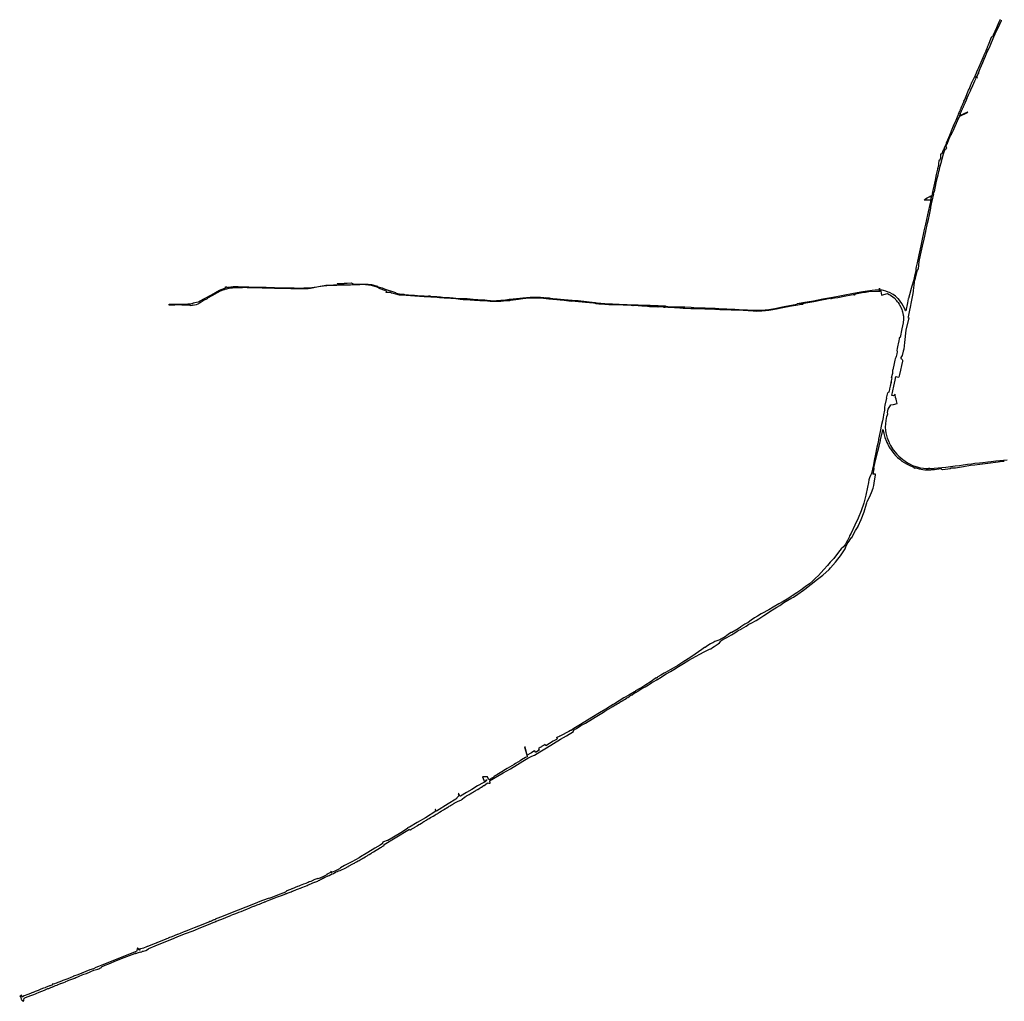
# Model space of a CAD drawing. Header units: metres. Extents: x 3425383 to 3447835, y 5432667 to 5444608.
# Tile 1 of 2: x 3425383 to 3437358, y 5432667 to 5444608. Entities that reach past the tile are written whole.
import ezdxf

# ---------------------------------------------------------------- set-up
doc = ezdxf.new("R2010")
doc.units = ezdxf.units.M
doc.layers.add('DB Grenze', color=3, linetype='Continuous')

msp = doc.modelspace()

# ---------------------------------------------------------------- linework, layer by layer
at = {"layer": 'DB Grenze'}
for p, q in [((3437262, 5444509), (3437241, 5444463)), ((3437247, 5444434), (3437283, 5444510)), ((3437293, 5444578), (3437262, 5444509)), ((3437283, 5444510), (3437323, 5444599)), ((3437306, 5444608), (3437293, 5444578)), ((3437323, 5444599), (3437323, 5444600)), ((3437199, 5444389), (3437163, 5444299)), ((3437184, 5444290), (3437232, 5444400)), ((3437205, 5444401), (3437199, 5444389)), ((3437213, 5444401), (3437205, 5444401)), ((3437227, 5444433), (3437213, 5444401)), ((3437241, 5444463), (3437227, 5444433)), ((3437232, 5444400), (3437247, 5444434)), ((3437143, 5444198), (3437184, 5444290)), ((3437155, 5444280), (3437144, 5444255)), ((3437163, 5444299), (3437155, 5444280)), ((3437108, 5444170), (3437096, 5444142)), ((3437110, 5444175), (3437108, 5444170)), ((3437124, 5444207), (3437110, 5444175)), ((3437112, 5444126), (3437127, 5444162)), ((3437127, 5444214), (3437124, 5444207)), ((3437135, 5444233), (3437127, 5444214)), ((3437127, 5444162), (3437143, 5444198)), ((3437144, 5444255), (3437135, 5444233)), ((3437044, 5444023), (3437036, 5444006)), ((3437071, 5444085), (3437044, 5444023)), ((3437064, 5444015), (3437095, 5444086)), ((3437084, 5444116), (3437071, 5444085)), ((3437096, 5444142), (3437084, 5444116)), ((3437095, 5444086), (3437112, 5444126)), ((3436998, 5443922), (3436960, 5443838)), ((3437005, 5443930), (3436998, 5443922)), ((3437015, 5443957), (3437005, 5443930)), ((3437012, 5443902), (3437023, 5443922)), ((3437020, 5443968), (3437015, 5443957)), ((3437036, 5444006), (3437020, 5443968)), ((3437023, 5443922), (3437024, 5443913)), ((3437024, 5443913), (3437026, 5443897)), ((3437026, 5443897), (3437028, 5443919)), ((3437028, 5443919), (3437040, 5443947)), ((3437038, 5443955), (3437050, 5443982)), ((3437048, 5443962), (3437038, 5443955)), ((3437040, 5443947), (3437042, 5443954)), ((3437042, 5443954), (3437048, 5443957)), ((3437048, 5443957), (3437048, 5443962)), ((3437050, 5443982), (3437064, 5444015)), ((3436931, 5443764), (3436947, 5443804)), ((3436947, 5443804), (3436952, 5443816)), ((3436951, 5443755), (3436974, 5443808)), ((3436952, 5443816), (3436957, 5443830)), ((3436957, 5443830), (3436960, 5443838)), ((3436960, 5443774), (3436974, 5443808)), ((3436974, 5443808), (3436998, 5443864)), ((3436998, 5443864), (3437011, 5443888)), ((3437009, 5443898), (3437011, 5443900)), ((3437011, 5443888), (3437009, 5443898)), ((3437011, 5443900), (3437012, 5443902)), ((3436885, 5443657), (3436924, 5443749)), ((3436904, 5443649), (3436924, 5443693)), ((3436924, 5443749), (3436931, 5443764)), ((3436924, 5443693), (3436945, 5443741)), ((3436945, 5443741), (3436951, 5443755)), ((3436839, 5443553), (3436835, 5443543)), ((3436843, 5443561), (3436839, 5443553)), ((3436845, 5443566), (3436843, 5443561)), ((3436846, 5443568), (3436845, 5443566)), ((3436848, 5443573), (3436846, 5443568)), ((3436851, 5443579), (3436848, 5443573)), ((3436854, 5443586), (3436851, 5443579)), ((3436858, 5443597), (3436854, 5443586)), ((3436856, 5443541), (3436860, 5443551)), ((3436861, 5443602), (3436858, 5443597)), ((3436860, 5443551), (3436863, 5443557)), ((3436863, 5443608), (3436861, 5443602)), ((3436864, 5443611), (3436863, 5443608)), ((3436863, 5443557), (3436865, 5443561)), ((3436867, 5443616), (3436864, 5443611)), ((3436865, 5443561), (3436869, 5443569)), ((3436867, 5443616), (3436872, 5443627)), ((3436869, 5443569), (3436872, 5443576)), ((3436872, 5443627), (3436885, 5443657)), ((3436872, 5443576), (3436874, 5443582)), ((3436874, 5443582), (3436877, 5443588)), ((3436877, 5443588), (3436880, 5443593)), ((3436880, 5443593), (3436881, 5443596)), ((3436881, 5443596), (3436884, 5443604)), ((3436884, 5443604), (3436886, 5443608)), ((3436904, 5443649), (3436886, 5443608)), ((3436791, 5443441), (3436767, 5443382)), ((3436792, 5443444), (3436791, 5443441)), ((3436798, 5443458), (3436792, 5443444)), ((3436804, 5443469), (3436798, 5443458)), ((3436805, 5443474), (3436804, 5443469)), ((3436810, 5443485), (3436805, 5443474)), ((3436807, 5443418), (3436810, 5443424)), ((3436813, 5443490), (3436810, 5443485)), ((3436810, 5443424), (3436811, 5443426)), ((3436910, 5443483), (3436811, 5443437)), ((3436811, 5443437), (3436823, 5443462)), ((3436811, 5443426), (3436817, 5443435)), ((3436815, 5443495), (3436813, 5443490)), ((3436822, 5443514), (3436815, 5443495)), ((3436817, 5443435), (3436912, 5443479)), ((3436824, 5443518), (3436822, 5443514)), ((3436823, 5443462), (3436825, 5443466)), ((3436828, 5443526), (3436824, 5443518)), ((3436825, 5443466), (3436826, 5443469)), ((3436826, 5443469), (3436831, 5443480)), ((3436831, 5443532), (3436828, 5443526)), ((3436835, 5443543), (3436831, 5443532)), ((3436831, 5443480), (3436833, 5443485)), ((3436833, 5443485), (3436837, 5443496)), ((3436837, 5443496), (3436839, 5443500)), ((3436839, 5443500), (3436841, 5443505)), ((3436841, 5443505), (3436848, 5443522)), ((3436848, 5443522), (3436851, 5443527)), ((3436851, 5443527), (3436853, 5443534)), ((3436853, 5443534), (3436856, 5443541)), ((3436912, 5443484), (3436910, 5443483)), ((3436916, 5443481), (3436912, 5443484)), ((3436912, 5443479), (3436916, 5443481)), ((3436737, 5443312), (3436728, 5443291)), ((3436767, 5443382), (3436737, 5443312)), ((3436756, 5443305), (3436758, 5443308)), ((3436756, 5443303), (3436756, 5443305)), ((3436758, 5443308), (3436762, 5443306)), ((3436760, 5443313), (3436768, 5443331)), ((3436762, 5443306), (3436760, 5443313)), ((3436768, 5443331), (3436771, 5443338)), ((3436771, 5443338), (3436775, 5443347)), ((3436775, 5443347), (3436779, 5443355)), ((3436779, 5443355), (3436782, 5443363)), ((3436782, 5443363), (3436785, 5443369)), ((3436785, 5443369), (3436786, 5443371)), ((3436786, 5443371), (3436791, 5443373)), ((3436790, 5443380), (3436794, 5443389)), ((3436791, 5443373), (3436790, 5443380)), ((3436794, 5443389), (3436800, 5443401)), ((3436800, 5443401), (3436802, 5443405)), ((3436802, 5443405), (3436807, 5443417)), ((3436807, 5443417), (3436807, 5443418)), ((3436690, 5443198), (3436666, 5443142)), ((3436728, 5443291), (3436690, 5443198)), ((3436697, 5443179), (3436700, 5443186)), ((3436700, 5443186), (3436702, 5443193)), ((3436702, 5443193), (3436707, 5443204)), ((3436707, 5443204), (3436710, 5443210)), ((3436710, 5443210), (3436711, 5443205)), ((3436711, 5443205), (3436734, 5443256)), ((3436734, 5443256), (3436738, 5443265)), ((3436738, 5443265), (3436742, 5443273)), ((3436742, 5443273), (3436746, 5443282)), ((3436746, 5443282), (3436750, 5443291)), ((3436750, 5443291), (3436756, 5443303)), ((3436645, 5443090), (3436634, 5443064)), ((3436651, 5443106), (3436645, 5443090)), ((3436666, 5443142), (3436651, 5443106)), ((3436651, 5443067), (3436656, 5443082)), ((3436659, 5443040), (3436651, 5443067)), ((3436656, 5443082), (3436662, 5443098)), ((3436666, 5443108), (3436662, 5443100)), ((3436662, 5443100), (3436662, 5443098)), ((3436666, 5443108), (3436678, 5443137)), ((3436678, 5443137), (3436693, 5443171)), ((3436693, 5443171), (3436695, 5443176)), ((3436695, 5443176), (3436697, 5443179)), ((3436583, 5442973), (3436580, 5442925)), ((3436598, 5442974), (3436583, 5442973)), ((3436612, 5443011), (3436598, 5442974)), ((3436603, 5442917), (3436620, 5442977)), ((3436618, 5443025), (3436612, 5443012)), ((3436612, 5443012), (3436612, 5443011)), ((3436634, 5443064), (3436618, 5443025)), ((3436620, 5442977), (3436624, 5442990)), ((3436624, 5442990), (3436635, 5443020)), ((3436635, 5443020), (3436639, 5443033)), ((3436639, 5443033), (3436647, 5443036)), ((3436647, 5443036), (3436659, 5443040)), ((3436556, 5442834), (3436545, 5442793)), ((3436559, 5442861), (3436556, 5442834)), ((3436563, 5442888), (3436559, 5442861)), ((3436565, 5442898), (3436563, 5442888)), ((3436574, 5442900), (3436565, 5442898)), ((3436571, 5442798), (3436596, 5442893)), ((3436578, 5442914), (3436574, 5442900)), ((3436580, 5442919), (3436578, 5442914)), ((3436580, 5442925), (3436580, 5442919)), ((3436595, 5442893), (3436599, 5442907)), ((3436596, 5442893), (3436595, 5442893)), ((3436599, 5442907), (3436600, 5442907)), ((3436600, 5442907), (3436603, 5442917)), ((3436530, 5442724), (3436515, 5442657)), ((3436544, 5442790), (3436530, 5442724)), ((3436545, 5442793), (3436544, 5442790)), ((3436547, 5442691), (3436553, 5442719)), ((3436553, 5442719), (3436562, 5442761)), ((3436562, 5442761), (3436568, 5442786)), ((3436568, 5442786), (3436571, 5442798)), ((3436507, 5442618), (3436489, 5442528)), ((3436511, 5442639), (3436507, 5442618)), ((3436507, 5442512), (3436531, 5442622)), ((3436515, 5442657), (3436511, 5442639)), ((3436531, 5442622), (3436535, 5442638)), ((3436535, 5442638), (3436547, 5442691)), ((3436475, 5442472), (3436470, 5442444)), ((3436479, 5442471), (3436475, 5442472)), ((3436483, 5442475), (3436479, 5442471)), ((3436489, 5442528), (3436481, 5442495)), ((3436481, 5442495), (3436487, 5442494)), ((3436487, 5442494), (3436483, 5442475)), ((3436490, 5442438), (3436500, 5442484)), ((3436496, 5442489), (3436500, 5442509)), ((3436500, 5442484), (3436496, 5442489)), ((3436500, 5442509), (3436507, 5442512)), ((3436383, 5442412), (3436387, 5442418)), ((3436460, 5442412), (3436383, 5442412)), ((3436387, 5442418), (3436400, 5442428)), ((3436400, 5442428), (3436419, 5442440)), ((3436419, 5442440), (3436445, 5442454)), ((3436452, 5442358), (3436444, 5442323)), ((3436445, 5442454), (3436465, 5442463)), ((3436455, 5442371), (3436452, 5442358)), ((3436470, 5442444), (3436455, 5442371)), ((3436469, 5442460), (3436460, 5442412)), ((3436465, 5442463), (3436469, 5442460)), ((3436466, 5442329), (3436474, 5442368)), ((3436474, 5442368), (3436490, 5442438)), ((3436422, 5442232), (3436399, 5442122)), ((3436440, 5442308), (3436422, 5442232)), ((3436434, 5442178), (3436448, 5442233)), ((3436444, 5442323), (3436440, 5442308)), ((3436448, 5442233), (3436464, 5442316)), ((3436464, 5442316), (3436466, 5442329)), ((3436399, 5442122), (3436391, 5442086)), ((3436404, 5442036), (3436424, 5442133)), ((3436424, 5442133), (3436434, 5442178)), ((3436371, 5441994), (3436363, 5441958)), ((3436380, 5442037), (3436371, 5441994)), ((3436381, 5442040), (3436380, 5442037)), ((3436391, 5442086), (3436381, 5442040)), ((3436383, 5441939), (3436403, 5442032)), ((3436403, 5442032), (3436404, 5442036)), ((3436354, 5441919), (3436341, 5441857)), ((3436363, 5441958), (3436354, 5441919)), ((3436364, 5441851), (3436383, 5441939)), ((3436320, 5441748), (3436316, 5441727)), ((3436341, 5441857), (3436320, 5441748)), ((3436337, 5441744), (3436364, 5441851)), ((3436299, 5441650), (3436287, 5441602)), ((3436316, 5441727), (3436299, 5441650)), ((3436314, 5441577), (3436321, 5441666)), ((3436321, 5441666), (3436337, 5441744)), ((3436281, 5441558), (3436266, 5441489)), ((3436277, 5441463), (3436300, 5441560)), ((3436287, 5441602), (3436280, 5441580)), ((3436280, 5441580), (3436282, 5441562)), ((3436282, 5441562), (3436281, 5441558)), ((3436300, 5441560), (3436314, 5441577)), ((3436253, 5441432), (3436238, 5441379)), ((3436262, 5441409), (3436251, 5441315)), ((3436266, 5441489), (3436253, 5441432)), ((3436262, 5441409), (3436275, 5441451)), ((3436275, 5441451), (3436277, 5441463)), ((3436222, 5441322), (3436205, 5441261)), ((3436229, 5441348), (3436222, 5441325)), ((3436222, 5441325), (3436222, 5441322)), ((3436230, 5441352), (3436229, 5441348)), ((3436234, 5441366), (3436230, 5441352)), ((3436238, 5441379), (3436234, 5441366)), ((3436249, 5441302), (3436242, 5441256)), ((3436251, 5441315), (3436249, 5441302)), ((3436058, 5441177), (3436050, 5441187)), ((3436064, 5441216), (3436058, 5441222)), ((3436058, 5441177), (3436067, 5441167)), ((3436070, 5441211), (3436064, 5441216)), ((3436067, 5441167), (3436080, 5441146)), ((3436093, 5441184), (3436070, 5441211)), ((3436112, 5441155), (3436093, 5441184)), ((3436129, 5441126), (3436112, 5441155)), ((3436182, 5441165), (3436159, 5441068)), ((3436190, 5441211), (3436182, 5441165)), ((3436192, 5441215), (3436190, 5441211)), ((3436205, 5441261), (3436192, 5441215)), ((3436221, 5441157), (3436215, 5441130)), ((3436242, 5441256), (3436221, 5441157)), ((3436080, 5441146), (3436085, 5441139)), ((3436085, 5441139), (3436100, 5441111)), ((3436100, 5441111), (3436103, 5441104)), ((3436103, 5441104), (3436104, 5441101)), ((3436104, 5441101), (3436112, 5441082)), ((3436112, 5441082), (3436117, 5441064)), ((3436117, 5441064), (3436120, 5441052)), ((3436120, 5441052), (3436129, 5441013)), ((3436142, 5441100), (3436129, 5441126)), ((3436156, 5441068), (3436142, 5441100)), ((3436159, 5441068), (3436156, 5441068)), ((3436201, 5441053), (3436188, 5440993)), ((3436215, 5441130), (3436201, 5441053)), ((3436128, 5440922), (3436112, 5440846)), ((3436131, 5440965), (3436128, 5440922)), ((3436129, 5441013), (3436131, 5441001)), ((3436131, 5441001), (3436132, 5440992)), ((3436132, 5440992), (3436131, 5440965)), ((3436195, 5440982), (3436160, 5440830)), ((3436188, 5440993), (3436186, 5440985)), ((3436186, 5440985), (3436195, 5440982)), ((3436112, 5440846), (3436090, 5440742)), ((3436160, 5440830), (3436144, 5440681)), ((3436071, 5440684), (3436067, 5440666)), ((3436073, 5440692), (3436071, 5440684)), ((3436075, 5440704), (3436073, 5440692)), ((3436079, 5440721), (3436075, 5440704)), ((3436081, 5440732), (3436079, 5440721)), ((3436085, 5440740), (3436081, 5440732)), ((3436090, 5440742), (3436085, 5440740)), ((3436144, 5440681), (3436136, 5440600)), ((3436056, 5440609), (3436050, 5440582)), ((3436050, 5440582), (3436054, 5440577)), ((3436055, 5440568), (3436050, 5440542)), ((3436054, 5440577), (3436055, 5440568)), ((3436059, 5440627), (3436056, 5440609)), ((3436064, 5440648), (3436059, 5440627)), ((3436067, 5440666), (3436064, 5440648)), ((3436126, 5440575), (3436116, 5440524)), ((3436136, 5440600), (3436126, 5440575)), ((3436026, 5440466), (3436017, 5440427)), ((3436032, 5440483), (3436026, 5440466)), ((3436040, 5440500), (3436032, 5440483)), ((3436043, 5440511), (3436040, 5440500)), ((3436050, 5440542), (3436043, 5440511)), ((3436108, 5440510), (3436098, 5440498)), ((3436098, 5440498), (3436098, 5440487)), ((3436098, 5440487), (3436108, 5440482)), ((3436116, 5440524), (3436108, 5440510)), ((3436108, 5440482), (3436116, 5440475)), ((3436120, 5440454), (3436109, 5440401)), ((3436116, 5440475), (3436121, 5440465)), ((3436121, 5440465), (3436120, 5440454)), ((3436001, 5440306), (3436002, 5440317)), ((3436017, 5440427), (3436002, 5440350)), ((3436002, 5440317), (3436002, 5440350)), ((3436096, 5440344), (3436083, 5440291)), ((3436109, 5440401), (3436096, 5440344)), ((3435980, 5440196), (3435981, 5440201)), ((3435981, 5440201), (3435983, 5440200)), ((3435983, 5440200), (3435985, 5440209)), ((3435985, 5440209), (3435990, 5440233)), ((3435987, 5440254), (3436001, 5440306)), ((3435994, 5440252), (3435987, 5440254)), ((3435990, 5440233), (3435994, 5440252)), ((3436014, 5440151), (3436030, 5440223)), ((3436030, 5440224), (3436039, 5440266)), ((3436039, 5440266), (3436050, 5440263)), ((3436050, 5440263), (3436077, 5440258)), ((3436083, 5440291), (3436077, 5440258)), ((3435989, 5440036), (3436014, 5440151)), ((3435925, 5440004), (3435905, 5439918)), ((3435925, 5440004), (3435942, 5440070)), ((3435994, 5440035), (3435989, 5440036)), ((3436011, 5440032), (3435994, 5440035)), ((3436015, 5440037), (3436011, 5440032)), ((3436031, 5440052), (3436015, 5440037)), ((3436031, 5440036), (3436031, 5440052)), ((3436033, 5440021), (3436031, 5440036)), ((3436036, 5440011), (3436033, 5440021)), ((3436041, 5439993), (3436036, 5440011)), ((3436045, 5439973), (3436041, 5439993)), ((3436050, 5439953), (3436045, 5439973)), ((3436054, 5439939), (3436050, 5439953)), ((3435899, 5439859), (3435890, 5439802)), ((3435902, 5439893), (3435899, 5439859)), ((3435905, 5439918), (3435902, 5439893)), ((3435939, 5439830), (3435947, 5439868)), ((3435947, 5439868), (3435978, 5439921)), ((3435978, 5439921), (3436011, 5439927)), ((3436011, 5439927), (3436054, 5439939)), ((3435875, 5439727), (3435865, 5439683)), ((3435884, 5439768), (3435875, 5439727)), ((3435890, 5439802), (3435884, 5439768)), ((3435916, 5439690), (3435922, 5439730)), ((3435922, 5439730), (3435931, 5439779)), ((3435931, 5439779), (3435937, 5439799)), ((3435937, 5439799), (3435940, 5439813)), ((3435940, 5439813), (3435939, 5439830)), ((3435847, 5439597), (3435829, 5439505)), ((3435865, 5439683), (3435847, 5439597)), ((3435852, 5439495), (3435876, 5439597)), ((3435876, 5439597), (3435882, 5439622)), ((3435882, 5439622), (3435891, 5439582)), ((3435912, 5439649), (3435916, 5439690)), ((3435916, 5439612), (3435912, 5439649)), ((3435921, 5439580), (3435916, 5439612)), ((3435826, 5439491), (3435818, 5439452)), ((3435829, 5439505), (3435826, 5439491)), ((3435835, 5439418), (3435851, 5439490)), ((3435851, 5439490), (3435852, 5439495)), ((3435891, 5439582), (3435892, 5439574)), ((3435892, 5439574), (3435906, 5439527)), ((3435906, 5439527), (3435924, 5439478)), ((3435928, 5439548), (3435921, 5439580)), ((3435924, 5439478), (3435929, 5439465)), ((3435937, 5439516), (3435928, 5439548)), ((3435952, 5439477), (3435937, 5439516)), ((3435952, 5439477), (3435953, 5439475)), ((3435953, 5439475), (3435958, 5439462)), ((3435809, 5439407), (3435791, 5439321)), ((3435805, 5439292), (3435821, 5439357)), ((3435818, 5439452), (3435809, 5439407)), ((3435821, 5439357), (3435835, 5439418)), ((3435929, 5439465), (3435940, 5439444)), ((3435940, 5439444), (3435944, 5439436)), ((3435944, 5439436), (3435959, 5439408)), ((3435958, 5439462), (3435975, 5439427)), ((3435959, 5439408), (3435967, 5439395)), ((3435967, 5439395), (3435973, 5439386)), ((3435973, 5439386), (3435989, 5439363)), ((3435975, 5439427), (3435987, 5439407)), ((3435987, 5439407), (3436007, 5439377)), ((3435989, 5439363), (3436013, 5439332)), ((3436007, 5439377), (3436030, 5439346)), ((3435775, 5439246), (3435765, 5439193)), ((3435791, 5439321), (3435775, 5439246)), ((3435785, 5439207), (3435805, 5439292)), ((3436013, 5439332), (3436036, 5439307)), ((3436030, 5439346), (3436051, 5439321)), ((3436036, 5439307), (3436060, 5439282)), ((3436051, 5439321), (3436074, 5439298)), ((3436060, 5439282), (3436086, 5439260)), ((3436074, 5439298), (3436099, 5439276)), ((3436086, 5439260), (3436112, 5439239)), ((3436099, 5439276), (3436124, 5439256)), ((3436112, 5439239), (3436140, 5439220)), ((3436124, 5439256), (3436151, 5439237)), ((3436151, 5439237), (3436179, 5439219)), ((3437156, 5439229), (3437197, 5439235)), ((3437197, 5439235), (3437256, 5439240)), ((3437256, 5439240), (3437305, 5439244)), ((3437305, 5439244), (3437316, 5439245)), ((3437358, 5439235), (3437307, 5439229)), ((3437316, 5439245), (3437348, 5439249)), ((3437348, 5439249), (3437354, 5439249)), ((3437354, 5439249), (3437393, 5439255)), ((3435751, 5439124), (3435742, 5439086)), ((3435753, 5439132), (3435751, 5439124)), ((3435756, 5439145), (3435753, 5439132)), ((3435756, 5439144), (3435753, 5439132)), ((3435765, 5439193), (3435756, 5439145)), ((3435770, 5439142), (3435758, 5439080)), ((3435772, 5439151), (3435770, 5439142)), ((3435772, 5439151), (3435785, 5439207)), ((3436140, 5439220), (3436170, 5439203)), ((3436170, 5439203), (3436207, 5439185)), ((3436179, 5439219), (3436214, 5439200)), ((3436207, 5439185), (3436247, 5439168)), ((3436214, 5439200), (3436243, 5439185)), ((3436243, 5439185), (3436254, 5439181)), ((3436247, 5439168), (3436259, 5439164)), ((3436254, 5439181), (3436296, 5439167)), ((3436259, 5439164), (3436262, 5439153)), ((3436262, 5439153), (3436271, 5439157)), ((3436271, 5439157), (3436284, 5439155)), ((3436284, 5439155), (3436323, 5439145)), ((3436296, 5439167), (3436336, 5439157)), ((3436323, 5439145), (3436367, 5439135)), ((3436336, 5439157), (3436376, 5439152)), ((3436367, 5439135), (3436391, 5439133)), ((3436376, 5439152), (3436407, 5439150)), ((3436391, 5439133), (3436423, 5439131)), ((3436407, 5439150), (3436437, 5439149)), ((3436423, 5439131), (3436433, 5439130)), ((3436433, 5439130), (3436463, 5439130)), ((3436433, 5439130), (3436433, 5439130)), ((3436453, 5439149), (3436437, 5439149)), ((3436437, 5439149), (3436437, 5439149)), ((3436453, 5439149), (3436503, 5439152)), ((3436509, 5439133), (3436463, 5439130)), ((3436503, 5439152), (3436552, 5439158)), ((3436563, 5439139), (3436509, 5439133)), ((3436552, 5439158), (3436599, 5439162)), ((3436588, 5439142), (3436563, 5439139)), ((3436598, 5439135), (3436588, 5439142)), ((3436606, 5439133), (3436598, 5439135)), ((3436599, 5439162), (3436646, 5439166)), ((3436671, 5439141), (3436606, 5439133)), ((3436646, 5439166), (3436703, 5439172)), ((3436700, 5439146), (3436671, 5439141)), ((3436710, 5439154), (3436700, 5439146)), ((3436703, 5439172), (3436760, 5439180)), ((3436721, 5439152), (3436710, 5439154)), ((3436763, 5439154), (3436721, 5439152)), ((3436760, 5439180), (3436811, 5439186)), ((3436861, 5439169), (3436763, 5439154)), ((3436811, 5439186), (3436859, 5439193)), ((3436859, 5439193), (3436909, 5439200)), ((3436946, 5439183), (3436861, 5439169)), ((3436909, 5439200), (3436958, 5439206)), ((3437001, 5439189), (3436946, 5439183)), ((3436958, 5439206), (3436998, 5439211)), ((3436998, 5439211), (3437057, 5439218)), ((3437060, 5439196), (3437001, 5439189)), ((3437057, 5439218), (3437097, 5439223)), ((3437159, 5439208), (3437060, 5439196)), ((3437097, 5439223), (3437156, 5439229)), ((3437283, 5439225), (3437159, 5439208)), ((3437307, 5439229), (3437283, 5439225)), ((3435712, 5439011), (3435705, 5438979)), ((3435720, 5439035), (3435712, 5439011)), ((3435730, 5439064), (3435720, 5439035)), ((3435742, 5439086), (3435730, 5439064)), ((3435793, 5439081), (3435758, 5439080)), ((3435775, 5438968), (3435785, 5439021)), ((3435785, 5439021), (3435792, 5439065)), ((3435792, 5439065), (3435793, 5439081)), ((3435693, 5438922), (3435673, 5438825)), ((3435705, 5438979), (3435693, 5438922)), ((3435742, 5438857), (3435761, 5438909)), ((3435761, 5438909), (3435769, 5438940)), ((3435769, 5438940), (3435775, 5438968)), ((3435673, 5438825), (3435650, 5438728)), ((3435691, 5438745), (3435719, 5438799)), ((3435719, 5438799), (3435742, 5438857)), ((3435616, 5438635), (3435579, 5438543)), ((3435650, 5438728), (3435616, 5438635)), ((3435653, 5438621), (3435682, 5438718)), ((3435682, 5438718), (3435686, 5438732)), ((3435686, 5438732), (3435691, 5438745)), ((3435579, 5438543), (3435563, 5438507)), ((3435581, 5438447), (3435616, 5438527)), ((3435616, 5438527), (3435653, 5438621)), ((3435540, 5438459), (3435495, 5438363)), ((3435563, 5438507), (3435538, 5438464)), ((3435538, 5438464), (3435542, 5438463)), ((3435542, 5438463), (3435540, 5438459)), ((3435548, 5438394), (3435579, 5438442)), ((3435579, 5438442), (3435581, 5438447)), ((3435470, 5438314), (3435451, 5438274)), ((3435477, 5438328), (3435470, 5438314)), ((3435470, 5438263), (3435495, 5438303)), ((3435495, 5438363), (3435477, 5438328)), ((3435495, 5438303), (3435501, 5438300)), ((3435501, 5438300), (3435506, 5438311)), ((3435506, 5438311), (3435529, 5438356)), ((3435529, 5438356), (3435548, 5438394)), ((3435375, 5438171), (3435341, 5438129)), ((3435402, 5438196), (3435375, 5438171)), ((3435399, 5438133), (3435424, 5438170)), ((3435428, 5438229), (3435402, 5438196)), ((3435424, 5438170), (3435430, 5438196)), ((3435451, 5438274), (3435428, 5438229)), ((3435430, 5438196), (3435447, 5438230)), ((3435447, 5438230), (3435470, 5438263)), ((3435283, 5438054), (3435241, 5438007)), ((3435341, 5438129), (3435283, 5438054)), ((3435306, 5438010), (3435378, 5438101)), ((3435374, 5438106), (3435377, 5438110)), ((3435378, 5438101), (3435374, 5438106)), ((3435377, 5438110), (3435383, 5438108)), ((3435383, 5438108), (3435399, 5438133)), ((3435164, 5437921), (3435130, 5437882)), ((3435150, 5437849), (3435226, 5437920)), ((3435209, 5437968), (3435164, 5437921)), ((3435241, 5438007), (3435209, 5437968)), ((3435226, 5437920), (3435244, 5437939)), ((3435244, 5437939), (3435306, 5438010)), ((3435008, 5437739), (3435087, 5437800)), ((3435063, 5437813), (3435026, 5437779)), ((3435099, 5437848), (3435063, 5437813)), ((3435087, 5437800), (3435119, 5437826)), ((3435130, 5437882), (3435099, 5437848)), ((3435119, 5437826), (3435150, 5437849)), ((3434919, 5437695), (3434884, 5437670)), ((3434917, 5437669), (3434931, 5437680)), ((3434953, 5437719), (3434919, 5437695)), ((3434931, 5437680), (3435008, 5437739)), ((3434990, 5437746), (3434953, 5437719)), ((3435026, 5437779), (3434990, 5437746)), ((3434716, 5437560), (3434667, 5437530)), ((3434777, 5437600), (3434716, 5437560)), ((3434724, 5437546), (3434773, 5437573)), ((3434773, 5437573), (3434793, 5437584)), ((3434836, 5437636), (3434777, 5437600)), ((3434793, 5437584), (3434848, 5437620)), ((3434884, 5437670), (3434836, 5437636)), ((3434848, 5437620), (3434917, 5437669)), ((3434548, 5437462), (3434492, 5437429)), ((3434507, 5437407), (3434592, 5437460)), ((3434614, 5437501), (3434548, 5437462)), ((3434592, 5437460), (3434626, 5437482)), ((3434667, 5437530), (3434614, 5437501)), ((3434626, 5437482), (3434675, 5437517)), ((3434675, 5437517), (3434724, 5437546)), ((3434319, 5437330), (3434279, 5437303)), ((3434355, 5437352), (3434319, 5437330)), ((3434341, 5437301), (3434374, 5437320)), ((3434401, 5437379), (3434355, 5437352)), ((3434374, 5437320), (3434435, 5437360)), ((3434409, 5437383), (3434401, 5437379)), ((3434492, 5437429), (3434409, 5437383)), ((3434435, 5437360), (3434464, 5437379)), ((3434464, 5437379), (3434507, 5437407)), ((3434154, 5437220), (3434149, 5437217)), ((3434202, 5437255), (3434154, 5437220)), ((3434162, 5437197), (3434190, 5437214)), ((3434190, 5437214), (3434218, 5437230)), ((3434242, 5437274), (3434202, 5437255)), ((3434218, 5437230), (3434250, 5437256)), ((3434279, 5437303), (3434242, 5437274)), ((3434250, 5437256), (3434281, 5437268)), ((3434281, 5437268), (3434341, 5437301))]:
    msp.add_line(p, q, dxfattribs=at)
at = {"layer": 'DB Grenze', "flags": 128}
for points in [[(3433834, 5441081), (3433747, 5441085), (3433728, 5441085), (3433714, 5441085), (3433662, 5441089), (3433647, 5441090), (3433613, 5441090), (3433547, 5441090), (3433473, 5441094), (3433452, 5441094), (3433453, 5441096), (3433410, 5441098), (3433383, 5441103), (3433348, 5441104), (3433266, 5441108), (3433266, 5441110), (3433248, 5441110), (3433233, 5441108), (3433220, 5441108), (3433214, 5441109), (3433148, 5441113), (3433143, 5441112), (3433136, 5441113), (3433103, 5441114), (3433050, 5441116), (3433043, 5441116), (3433017, 5441118), (3432949, 5441123), (3432906, 5441126), (3432859, 5441129), (3432843, 5441128), (3432835, 5441129), (3432821, 5441132), (3432772, 5441134), (3432723, 5441136), (3432674, 5441138), (3432623, 5441139), (3432613, 5441138), (3432572, 5441140), (3432549, 5441141), (3432499, 5441144), (3432450, 5441147), (3432426, 5441149), (3432395, 5441153), (3432384, 5441154), (3432360, 5441158), (3432265, 5441168), (3432096, 5441183), (3432091, 5441184), (3432091, 5441179), (3432003, 5441191), (3431958, 5441195), (3431917, 5441199), (3431866, 5441203), (3431818, 5441207), (3431752, 5441214), (3431688, 5441219), (3431643, 5441220), (3431583, 5441219), (3431540, 5441217), (3431504, 5441211), (3431448, 5441203), (3431386, 5441196), (3431347, 5441194), (3431341, 5441194), (3431343, 5441188), (3431329, 5441189), (3431303, 5441189), (3431233, 5441181), (3431229, 5441181), (3431156, 5441180), (3431137, 5441180), (3431104, 5441181), (3431042, 5441186), (3431037, 5441186), (3430980, 5441189), (3430923, 5441192), (3430914, 5441193), (3430860, 5441196), (3430799, 5441200), (3430777, 5441201), (3430742, 5441204), (3430686, 5441210), (3430625, 5441216), (3430547, 5441222), (3430514, 5441224), (3430489, 5441226), (3430459, 5441228), (3430382, 5441233), (3430350, 5441235), (3430302, 5441238), (3430190, 5441245), (3430083, 5441251), (3430001, 5441258), (3429956, 5441268), (3429927, 5441276), (3429906, 5441280), (3429894, 5441289), (3429840, 5441289), (3429846, 5441304), (3429822, 5441313), (3429767, 5441334), (3429749, 5441343), (3429738, 5441349), (3429719, 5441356), (3429674, 5441372), (3429670, 5441373), (3429657, 5441376), (3429640, 5441378), (3429628, 5441380), (3429621, 5441382), (3429615, 5441382), (3429601, 5441383), (3429599, 5441383), (3429592, 5441384), (3429582, 5441385), (3429577, 5441385), (3429547, 5441385), (3429518, 5441384), (3429513, 5441384), (3429477, 5441383), (3429461, 5441382), (3429460, 5441382), (3429440, 5441382), (3429434, 5441382), (3429430, 5441381), (3429408, 5441380), (3429403, 5441380), (3429329, 5441378), (3429268, 5441377), (3429241, 5441377), (3429236, 5441376), (3429201, 5441375), (3429178, 5441375), (3429149, 5441374), (3429118, 5441372), (3429105, 5441372), (3429018, 5441356), (3428942, 5441341), (3428921, 5441337), (3428893, 5441335), (3428886, 5441335), (3428841, 5441335), (3428782, 5441335), (3428702, 5441334), (3428702, 5441333), (3428681, 5441334), (3428628, 5441336), (3428556, 5441338), (3428516, 5441338), (3428482, 5441339), (3428398, 5441340), (3428365, 5441341), (3428355, 5441342), (3428331, 5441343), (3428305, 5441344), (3428270, 5441344), (3428180, 5441347), (3428148, 5441347), (3428126, 5441348), (3428102, 5441348), (3428089, 5441347), (3428021, 5441347), (3427980, 5441345), (3427966, 5441343), (3427960, 5441342), (3427952, 5441341), (3427931, 5441338), (3427924, 5441337), (3427910, 5441334), (3427898, 5441331), (3427885, 5441328), (3427869, 5441323), (3427853, 5441319), (3427822, 5441304), (3427718, 5441248), (3427668, 5441221), (3427663, 5441213), (3427647, 5441203), (3427635, 5441199), (3427620, 5441192), (3427602, 5441181), (3427576, 5441164), (3427550, 5441148), (3427528, 5441139), (3427509, 5441133), (3427461, 5441128), (3427462, 5441131), (3427461, 5441135), (3427355, 5441133), (3427355, 5441137), (3427270, 5441135), (3427238, 5441135), (3427200, 5441134), (3427201, 5441148), (3427427, 5441151), (3427449, 5441152), (3427471, 5441154), (3427493, 5441157), (3427493, 5441162), (3427515, 5441166), (3427535, 5441170), (3427556, 5441177), (3427577, 5441186), (3427630, 5441216), (3427715, 5441262), (3427785, 5441301), (3427814, 5441317), (3427847, 5441331), (3427885, 5441346), (3427886, 5441356), (3427901, 5441359), (3427900, 5441350), (3427920, 5441355), (3427950, 5441359), (3427981, 5441361), (3428017, 5441360), (3428018, 5441361), (3428022, 5441360), (3428041, 5441360), (3428060, 5441358), (3428094, 5441359), (3428096, 5441359), (3428096, 5441357), (3428110, 5441357), (3428127, 5441357), (3428132, 5441357), (3428146, 5441356), (3428170, 5441356), (3428223, 5441355), (3428230, 5441354), (3428270, 5441354), (3428348, 5441352), (3428355, 5441353), (3428367, 5441353), (3428381, 5441352), (3428441, 5441350), (3428481, 5441348), (3428555, 5441347), (3428582, 5441346), (3428607, 5441346), (3428618, 5441345), (3428663, 5441345), (3428682, 5441344), (3428722, 5441344), (3428782, 5441343), (3428838, 5441344), (3428882, 5441344), (3428899, 5441344), (3428914, 5441346), (3428930, 5441347), (3428940, 5441349), (3428965, 5441353), (3428997, 5441359), (3429036, 5441367), (3429060, 5441371), (3429107, 5441379), (3429149, 5441380), (3429201, 5441383), (3429237, 5441384), (3429238, 5441384), (3429240, 5441384), (3429241, 5441384), (3429247, 5441384), (3429251, 5441383), (3429327, 5441386), (3429327, 5441392), (3429294, 5441394), (3429249, 5441393), (3429251, 5441401), (3429254, 5441397), (3429292, 5441398), (3429311, 5441399), (3429330, 5441403), (3429366, 5441404), (3429418, 5441406), (3429428, 5441397), (3429432, 5441398), (3429438, 5441395), (3429437, 5441391), (3429480, 5441391), (3429567, 5441392), (3429578, 5441392), (3429600, 5441392), (3429622, 5441389), (3429642, 5441387), (3429660, 5441385), (3429667, 5441383), (3429670, 5441382), (3429677, 5441381), (3429677, 5441384), (3429690, 5441379), (3429702, 5441374), (3429726, 5441366), (3429729, 5441372), (3429732, 5441363), (3429742, 5441359), (3429792, 5441344), (3429828, 5441331), (3429865, 5441317), (3429903, 5441304), (3429954, 5441291), (3429953, 5441287), (3429960, 5441279), (3430004, 5441274), (3430061, 5441269), (3430061, 5441263), (3430074, 5441262), (3430102, 5441260), (3430113, 5441259), (3430186, 5441256), (3430258, 5441250), (3430304, 5441247), (3430356, 5441244), (3430356, 5441250), (3430374, 5441248), (3430374, 5441242), (3430375, 5441242), (3430387, 5441241), (3430394, 5441241), (3430422, 5441241), (3430457, 5441239), (3430502, 5441235), (3430525, 5441233), (3430557, 5441230), (3430609, 5441227), (3430626, 5441224), (3430656, 5441223), (3430686, 5441222), (3430742, 5441218), (3430793, 5441215), (3430825, 5441214), (3430862, 5441210), (3430938, 5441204), (3430956, 5441202), (3430994, 5441201), (3431011, 5441200), (3431037, 5441199), (3431042, 5441199), (3431069, 5441197), (3431155, 5441189), (3431182, 5441191), (3431186, 5441191), (3431217, 5441193), (3431233, 5441194), (3431292, 5441201), (3431337, 5441208), (3431342, 5441208), (3431425, 5441215), (3431503, 5441224), (3431540, 5441226), (3431552, 5441227), (3431592, 5441231), (3431621, 5441233), (3431633, 5441233), (3431653, 5441233), (3431716, 5441231), (3431754, 5441228), (3431764, 5441226), (3431781, 5441228), (3431822, 5441223), (3431835, 5441221), (3431868, 5441218), (3431918, 5441213), (3432003, 5441205), (3432052, 5441200), (3432092, 5441196), (3432098, 5441196), (3432103, 5441197), (3432175, 5441190), (3432379, 5441166), (3432380, 5441168), (3432387, 5441167), (3432387, 5441165), (3432399, 5441162), (3432413, 5441160), (3432414, 5441162), (3432430, 5441161), (3432446, 5441159), (3432450, 5441159), (3432499, 5441155), (3432549, 5441153), (3432591, 5441150), (3432623, 5441149), (3432674, 5441146), (3432723, 5441144), (3432772, 5441142), (3432840, 5441139), (3432849, 5441139), (3432905, 5441137), (3432949, 5441135), (3433042, 5441133), (3433050, 5441133), (3433107, 5441130), (3433136, 5441129), (3433142, 5441129), (3433149, 5441130), (3433215, 5441127), (3433233, 5441126), (3433249, 5441120), (3433267, 5441120), (3433349, 5441116), (3433384, 5441114), (3433397, 5441114), (3433410, 5441115), (3433448, 5441114), (3433473, 5441113), (3433548, 5441110), (3433614, 5441104), (3433663, 5441102), (3433715, 5441101), (3433721, 5441101), (3433748, 5441100), (3433804, 5441099), (3433837, 5441098)], [(3435839, 5441340), (3435844, 5441316), (3435842, 5441302), (3435832, 5441302), (3435710, 5441298), (3435671, 5441290), (3435629, 5441283), (3435548, 5441269), (3435536, 5441267), (3435540, 5441259), (3435537, 5441257), (3435533, 5441262), (3435521, 5441260), (3435432, 5441244), (3435334, 5441226), (3435291, 5441219), (3435248, 5441212), (3435267, 5441219), (3435236, 5441214), (3435183, 5441203), (3435178, 5441202), (3435138, 5441195), (3435041, 5441176), (3434943, 5441158), (3434867, 5441143), (3434903, 5441147), (3434910, 5441147), (3434845, 5441135), (3434747, 5441118), (3434728, 5441114), (3434703, 5441110), (3434642, 5441097), (3434586, 5441088), (3434543, 5441080), (3434494, 5441071), (3434455, 5441066), (3434455, 5441070), (3434447, 5441069), (3434448, 5441065), (3434410, 5441062), (3434377, 5441060), (3434343, 5441059), (3434316, 5441060), (3434302, 5441061), (3434302, 5441065), (3434287, 5441066), (3434244, 5441067), (3434181, 5441069), (3434082, 5441073), (3434078, 5441073), (3434035, 5441075), (3433947, 5441078), (3433904, 5441080), (3433891, 5441082), (3433870, 5441083), (3433865, 5441082), (3433849, 5441081), (3433844, 5441082), (3433847, 5441097), (3433869, 5441093), (3433885, 5441096), (3433984, 5441090), (3434042, 5441087), (3434079, 5441086), (3434189, 5441080), (3434235, 5441078), (3434316, 5441073), (3434343, 5441073), (3434376, 5441074), (3434410, 5441075), (3434451, 5441079), (3434492, 5441084), (3434541, 5441092), (3434587, 5441100), (3434639, 5441110), (3434701, 5441121), (3434726, 5441126), (3434788, 5441138), (3434795, 5441139), (3434835, 5441147), (3434843, 5441154), (3434909, 5441166), (3435036, 5441189), (3435150, 5441210), (3435248, 5441228), (3435337, 5441244), (3435398, 5441255), (3435420, 5441259), (3435505, 5441275), (3435569, 5441287), (3435639, 5441300), (3435722, 5441315), (3435751, 5441319), (3435786, 5441323), (3435840, 5441323)]]:
    msp.add_lwpolyline(points, close=True, dxfattribs=at)
for points in [[(3436058, 5441222), (3436034, 5441243), (3436005, 5441265), (3435963, 5441287), (3435944, 5441294), (3435915, 5441304), (3435890, 5441312), (3435874, 5441316), (3435852, 5441319), (3435853, 5441308), (3435857, 5441307), (3435866, 5441258), (3435938, 5441278), (3435939, 5441277), (3435957, 5441266), (3435975, 5441255), (3436001, 5441237), (3436017, 5441223), (3436050, 5441187)], [(3434149, 5437217), (3434121, 5437199), (3434044, 5437152), (3434034, 5437154), (3434015, 5437142), (3433983, 5437116), (3433963, 5437101), (3433916, 5437073), (3433911, 5437070), (3433897, 5437065), (3433839, 5437044), (3433811, 5437029), (3433802, 5437023), (3433784, 5437015), (3433754, 5436994), (3433718, 5436972), (3433712, 5436969), (3433680, 5436948), (3433637, 5436917), (3433558, 5436860), (3433514, 5436832), (3433448, 5436793), (3433387, 5436753), (3433330, 5436720), (3433292, 5436697), (3433237, 5436666), (3433221, 5436657), (3433181, 5436636), (3433142, 5436612), (3433137, 5436607), (3433134, 5436600), (3433130, 5436598), (3433125, 5436600), (3433052, 5436549), (3433000, 5436518), (3432960, 5436494), (3432874, 5436442), (3432867, 5436437), (3432860, 5436433), (3432790, 5436391), (3432732, 5436357), (3432615, 5436287), (3432601, 5436276), (3432567, 5436255), (3432512, 5436222), (3432435, 5436175), (3432341, 5436118), (3432202, 5436032), (3432141, 5435996), (3432098, 5435971), (3432094, 5435965), (3432091, 5435961), (3432083, 5435960), (3432060, 5435947), (3431961, 5435896), (3431949, 5435891), (3431950, 5435889), (3431945, 5435887), (3431944, 5435889), (3431915, 5435877), (3431910, 5435878), (3431921, 5435860), (3431910, 5435853), (3431888, 5435841), (3431871, 5435830), (3431780, 5435775), (3431772, 5435791), (3431761, 5435784), (3431744, 5435773), (3431731, 5435765), (3431728, 5435763), (3431723, 5435760), (3431714, 5435755), (3431701, 5435747), (3431691, 5435741), (3431699, 5435720), (3431655, 5435693), (3431648, 5435715), (3431636, 5435708), (3431606, 5435690), (3431600, 5435687), (3431556, 5435660), (3431531, 5435761), (3431524, 5435758), (3431538, 5435706), (3431553, 5435649), (3431554, 5435642), (3431536, 5435631), (3431486, 5435603), (3431470, 5435593), (3431412, 5435558), (3431397, 5435548), (3431312, 5435498), (3431271, 5435473), (3431268, 5435471), (3431186, 5435421), (3431181, 5435418), (3431174, 5435413), (3431154, 5435400), (3431140, 5435390), (3431119, 5435377), (3431113, 5435373), (3431088, 5435359), (3431073, 5435399), (3431056, 5435397), (3431041, 5435397), (3431030, 5435397), (3431013, 5435399), (3431012, 5435399), (3431035, 5435336), (3431042, 5435340), (3431058, 5435358), (3431059, 5435363), (3431062, 5435354), (3431060, 5435354), (3431059, 5435354), (3431044, 5435335), (3431019, 5435323), (3430950, 5435286), (3430880, 5435243), (3430818, 5435205), (3430745, 5435162), (3430735, 5435162), (3430727, 5435182), (3430726, 5435184), (3430723, 5435192), (3430723, 5435193), (3430716, 5435191), (3430718, 5435187), (3430720, 5435180), (3430723, 5435170), (3430725, 5435165), (3430713, 5435154), (3430700, 5435140), (3430699, 5435138), (3430686, 5435124), (3430593, 5435068), (3430451, 5434981), (3430449, 5434985), (3430439, 5435000), (3430436, 5434998), (3430445, 5434978), (3430317, 5434900), (3430219, 5434841), (3430125, 5434784), (3430108, 5434782), (3430101, 5434778), (3430101, 5434769), (3430018, 5434718), (3429928, 5434665), (3429860, 5434624), (3429853, 5434621), (3429808, 5434607), (3429799, 5434601), (3429799, 5434601), (3429798, 5434600), (3429796, 5434599), (3429797, 5434585), (3429768, 5434568), (3429704, 5434529), (3429671, 5434510), (3429596, 5434465), (3429526, 5434423), (3429510, 5434414), (3429423, 5434365), (3429335, 5434317), (3429283, 5434291), (3429274, 5434280), (3429249, 5434267), (3429224, 5434255), (3429189, 5434237), (3429167, 5434245), (3429174, 5434230), (3429167, 5434227), (3429162, 5434238), (3429156, 5434228), (3429115, 5434208), (3429123, 5434207), (3429117, 5434204), (3429068, 5434181), (3429012, 5434157), (3429010, 5434162), (3428973, 5434147), (3428962, 5434143), (3428956, 5434141), (3428922, 5434126), (3428903, 5434119), (3428890, 5434113), (3428880, 5434109), (3428862, 5434101), (3428836, 5434092), (3428794, 5434075), (3428788, 5434073), (3428778, 5434069), (3428763, 5434062), (3428732, 5434050), (3428726, 5434048), (3428718, 5434044), (3428705, 5434039), (3428695, 5434035), (3428693, 5434035), (3428676, 5434027), (3428652, 5434018), (3428622, 5434006), (3428623, 5434001), (3428616, 5433998), (3428617, 5433996), (3428549, 5433968), (3428419, 5433916), (3428416, 5433923), (3428337, 5433893), (3428322, 5433887), (3428228, 5433850), (3428134, 5433812), (3428041, 5433775), (3427947, 5433739), (3427856, 5433702), (3427761, 5433664), (3427761, 5433662), (3427748, 5433657), (3427744, 5433656), (3427729, 5433649), (3427715, 5433643), (3427705, 5433639), (3427696, 5433636), (3427682, 5433631), (3427673, 5433627), (3427580, 5433590), (3427570, 5433586), (3427556, 5433580), (3427506, 5433560), (3427486, 5433552), (3427444, 5433536), (3427396, 5433516), (3427392, 5433515), (3427373, 5433507), (3427334, 5433492), (3427316, 5433485), (3427303, 5433479), (3427300, 5433478), (3427271, 5433467), (3427253, 5433460), (3427223, 5433447), (3427221, 5433447), (3427207, 5433441), (3427189, 5433434), (3427183, 5433431), (3427169, 5433426), (3427152, 5433420), (3427121, 5433407), (3427049, 5433378), (3427045, 5433376), (3427041, 5433375), (3427018, 5433366), (3426949, 5433338), (3426937, 5433333), (3426933, 5433332), (3426926, 5433329), (3426887, 5433313), (3426838, 5433303), (3426841, 5433300), (3426849, 5433291), (3426841, 5433288), (3426838, 5433291), (3426820, 5433314), (3426815, 5433312), (3426804, 5433274), (3426799, 5433271), (3426384, 5433107), (3426343, 5433091), (3426311, 5433076), (3426279, 5433063), (3426238, 5433050), (3426091, 5432990), (3426038, 5432971), (3426034, 5432970), (3425996, 5432953), (3425956, 5432937), (3425933, 5432928), (3425909, 5432919), (3425907, 5432918), (3425891, 5432912), (3425878, 5432907), (3425872, 5432905), (3425845, 5432894), (3425830, 5432888), (3425828, 5432887), (3425806, 5432880), (3425790, 5432877), (3425784, 5432879), (3425784, 5432871), (3425781, 5432869), (3425752, 5432856), (3425745, 5432853), (3425718, 5432843), (3425717, 5432842), (3425705, 5432837), (3425695, 5432833), (3425694, 5432832), (3425691, 5432831), (3425674, 5432827), (3425640, 5432813), (3425631, 5432810), (3425616, 5432803), (3425607, 5432799), (3425573, 5432786), (3425547, 5432775), (3425546, 5432775), (3425541, 5432773), (3425531, 5432769), (3425513, 5432762), (3425483, 5432749), (3425439, 5432732), (3425416, 5432723), (3425415, 5432723), (3425410, 5432737), (3425400, 5432741), (3425397, 5432738), (3425392, 5432735), (3425383, 5432731), (3425386, 5432730), (3425396, 5432723), (3425398, 5432716), (3425399, 5432710), (3425403, 5432702), (3425403, 5432695), (3425403, 5432691), (3425404, 5432689), (3425411, 5432681), (3425429, 5432667), (3425433, 5432682), (3425437, 5432705), (3425447, 5432708), (3425454, 5432711), (3425520, 5432737), (3425555, 5432751), (3425576, 5432759), (3425582, 5432762), (3425583, 5432762), (3425618, 5432776), (3425683, 5432802), (3425727, 5432821), (3425736, 5432824), (3425753, 5432831), (3425783, 5432843), (3425786, 5432844), (3425820, 5432857), (3425833, 5432862), (3425836, 5432863), (3425837, 5432864), (3425844, 5432867), (3425881, 5432882), (3425885, 5432883), (3425920, 5432897), (3425939, 5432905), (3425944, 5432907), (3425964, 5432915), (3425982, 5432922), (3426004, 5432931), (3426041, 5432945), (3426046, 5432947), (3426049, 5432948), (3426052, 5432950), (3426066, 5432956), (3426070, 5432957), (3426099, 5432970), (3426107, 5432973), (3426143, 5432987), (3426163, 5432995), (3426180, 5433001), (3426194, 5433007), (3426211, 5433014), (3426224, 5433019), (3426241, 5433025), (3426249, 5433028), (3426285, 5433045), (3426333, 5433058), (3426335, 5433059), (3426356, 5433067), (3426359, 5433068), (3426369, 5433074), (3426374, 5433076), (3426377, 5433078), (3426378, 5433082), (3426376, 5433086), (3426379, 5433087), (3426423, 5433106), (3426469, 5433124), (3426561, 5433162), (3426654, 5433199), (3426749, 5433236), (3426784, 5433250), (3426797, 5433256), (3426794, 5433248), (3426827, 5433262), (3426852, 5433267), (3426852, 5433263), (3426867, 5433270), (3426876, 5433278), (3426887, 5433275), (3426916, 5433286), (3426948, 5433307), (3426953, 5433309), (3427029, 5433340), (3427121, 5433377), (3427214, 5433415), (3427229, 5433421), (3427234, 5433424), (3427260, 5433436), (3427306, 5433454), (3427398, 5433490), (3427491, 5433526), (3427585, 5433564), (3427678, 5433601), (3427736, 5433624), (3427772, 5433639), (3427766, 5433639), (3427773, 5433641), (3427778, 5433641), (3427786, 5433645), (3427863, 5433675), (3427919, 5433698), (3427951, 5433711), (3427957, 5433713), (3427977, 5433721), (3428011, 5433735), (3428040, 5433747), (3428050, 5433751), (3428075, 5433761), (3428106, 5433773), (3428134, 5433785), (3428144, 5433788), (3428154, 5433793), (3428173, 5433800), (3428182, 5433803), (3428192, 5433807), (3428208, 5433814), (3428219, 5433818), (3428230, 5433823), (3428236, 5433825), (3428241, 5433827), (3428256, 5433833), (3428271, 5433839), (3428285, 5433845), (3428299, 5433850), (3428308, 5433854), (3428317, 5433858), (3428329, 5433862), (3428331, 5433863), (3428343, 5433868), (3428356, 5433873), (3428362, 5433875), (3428368, 5433878), (3428377, 5433881), (3428385, 5433885), (3428424, 5433900), (3428517, 5433937), (3428568, 5433954), (3428620, 5433975), (3428620, 5433977), (3428620, 5433979), (3428622, 5433980), (3428622, 5433977), (3428631, 5433980), (3428632, 5433979), (3428648, 5433985), (3428672, 5433995), (3428684, 5434000), (3428698, 5434005), (3428706, 5434008), (3428720, 5434014), (3428735, 5434020), (3428750, 5434026), (3428772, 5434034), (3428796, 5434044), (3428799, 5434045), (3428813, 5434050), (3428857, 5434068), (3428879, 5434076), (3428892, 5434082), (3428925, 5434096), (3428942, 5434103), (3428970, 5434114), (3428974, 5434116), (3428984, 5434120), (3429007, 5434130), (3429019, 5434136), (3429034, 5434142), (3429036, 5434144), (3429043, 5434151), (3429048, 5434153), (3429069, 5434163), (3429073, 5434165), (3429075, 5434166), (3429096, 5434175), (3429107, 5434180), (3429145, 5434198), (3429169, 5434209), (3429180, 5434215), (3429198, 5434223), (3429211, 5434229), (3429217, 5434233), (3429224, 5434235), (3429233, 5434240), (3429245, 5434246), (3429247, 5434247), (3429256, 5434251), (3429260, 5434252), (3429281, 5434258), (3429287, 5434261), (3429341, 5434288), (3429342, 5434288), (3429379, 5434307), (3429380, 5434308), (3429380, 5434309), (3429436, 5434339), (3429442, 5434342), (3429454, 5434349), (3429464, 5434354), (3429480, 5434363), (3429500, 5434374), (3429502, 5434376), (3429511, 5434381), (3429524, 5434388), (3429537, 5434395), (3429545, 5434400), (3429555, 5434406), (3429568, 5434414), (3429585, 5434424), (3429601, 5434433), (3429609, 5434438), (3429610, 5434438), (3429618, 5434443), (3429635, 5434453), (3429652, 5434464), (3429660, 5434468), (3429671, 5434475), (3429684, 5434483), (3429772, 5434536), (3429782, 5434542), (3429797, 5434552), (3429799, 5434553), (3429817, 5434564), (3429817, 5434575), (3429951, 5434656), (3430122, 5434759), (3430127, 5434750), (3430127, 5434749), (3430133, 5434752), (3430137, 5434754), (3430143, 5434758), (3430151, 5434763), (3430162, 5434770), (3430168, 5434773), (3430183, 5434783), (3430190, 5434787), (3430216, 5434803), (3430220, 5434806), (3430222, 5434807), (3430237, 5434816), (3430240, 5434817), (3430249, 5434823), (3430268, 5434835), (3430282, 5434843), (3430287, 5434846), (3430297, 5434852), (3430303, 5434856), (3430310, 5434859), (3430319, 5434865), (3430329, 5434871), (3430335, 5434875), (3430339, 5434877), (3430352, 5434885), (3430355, 5434887), (3430364, 5434892), (3430379, 5434901), (3430394, 5434910), (3430402, 5434915), (3430411, 5434920), (3430430, 5434932), (3430438, 5434936), (3430448, 5434942), (3430452, 5434943), (3430461, 5434948), (3430467, 5434950), (3430477, 5434958), (3430488, 5434966), (3430508, 5434979), (3430517, 5434984), (3430523, 5434988), (3430536, 5434996), (3430551, 5435005), (3430555, 5435008), (3430560, 5435010), (3430567, 5435015), (3430570, 5435017), (3430589, 5435028), (3430597, 5435033), (3430608, 5435039), (3430619, 5435046), (3430623, 5435048), (3430634, 5435055), (3430638, 5435057), (3430645, 5435062), (3430651, 5435065), (3430660, 5435070), (3430665, 5435073), (3430669, 5435076), (3430673, 5435078), (3430676, 5435080), (3430684, 5435085), (3430708, 5435099), (3430758, 5435119), (3430763, 5435126), (3430791, 5435149), (3430801, 5435155), (3430813, 5435162), (3430817, 5435165), (3430832, 5435174), (3430841, 5435179), (3430849, 5435183), (3430863, 5435192), (3430881, 5435202), (3430890, 5435208), (3430899, 5435212), (3430901, 5435214), (3430915, 5435222), (3430927, 5435229), (3430935, 5435234), (3430949, 5435243), (3430953, 5435245), (3430972, 5435256), (3430995, 5435271), (3430998, 5435272), (3431014, 5435283), (3431024, 5435290), (3431030, 5435293), (3431068, 5435319), (3431079, 5435323), (3431090, 5435319), (3431095, 5435319), (3431103, 5435319), (3431105, 5435326), (3431102, 5435344), (3431095, 5435350), (3431265, 5435446), (3431352, 5435496), (3431437, 5435548), (3431501, 5435588), (3431565, 5435626), (3431610, 5435650), (3431645, 5435662), (3431710, 5435702), (3431789, 5435751), (3431962, 5435856), (3432032, 5435898), (3432119, 5435950), (3432118, 5435962), (3432118, 5435963), (3432153, 5435985), (3432208, 5436020), (3432224, 5436029), (3432263, 5436052), (3432350, 5436104), (3432380, 5436123), (3432444, 5436161), (3432464, 5436173), (3432483, 5436185), (3432500, 5436195), (3432516, 5436205), (3432521, 5436208), (3432548, 5436224), (3432575, 5436240), (3432581, 5436243), (3432597, 5436254), (3432614, 5436264), (3432631, 5436275), (3432648, 5436285), (3432665, 5436295), (3432680, 5436305), (3432692, 5436312), (3432696, 5436314), (3432705, 5436319), (3432712, 5436323), (3432729, 5436334), (3432746, 5436344), (3432762, 5436355), (3432767, 5436357), (3432778, 5436364), (3432794, 5436374), (3432798, 5436376), (3432811, 5436385), (3432827, 5436395), (3432830, 5436396), (3432862, 5436418), (3432867, 5436420), (3432871, 5436422), (3432882, 5436429), (3432892, 5436434), (3432912, 5436446), (3432931, 5436458), (3432951, 5436470), (3432967, 5436480), (3432972, 5436482), (3432991, 5436494), (3433012, 5436506), (3433032, 5436518), (3433054, 5436532), (3433073, 5436544), (3433087, 5436553), (3433130, 5436579), (3433131, 5436580), (3433135, 5436582), (3433139, 5436581), (3433164, 5436599), (3433247, 5436649), (3433298, 5436679), (3433339, 5436705), (3433395, 5436740), (3433458, 5436778), (3433523, 5436815), (3433567, 5436840), (3433654, 5436889), (3433708, 5436916), (3433774, 5436950), (3433787, 5436956), (3433810, 5436971), (3433828, 5436982), (3433879, 5437016), (3433896, 5437028), (3433911, 5437046), (3433920, 5437056), (3433925, 5437061), (3433931, 5437065), (3433958, 5437080), (3433984, 5437094), (3434040, 5437126), (3434079, 5437151), (3434108, 5437170), (3434122, 5437179), (3434157, 5437194), (3434162, 5437197)]]:
    msp.add_lwpolyline(points, dxfattribs=at)
at = {"layer": 'DB Grenze'}
msp.add_lwpolyline([(3435980, 5440196), (3435974, 5440170), (3435974, 5440170), (3435972, 5440160), (3435973, 5440160), (3435970, 5440148), (3435969, 5440149), (3435966, 5440135), (3435965, 5440135), (3435962, 5440119), (3435962, 5440118), (3435961, 5440111), (3435954, 5440077), (3435942, 5440070)], dxfattribs=at)

doc.saveas('drawing.dxf')
